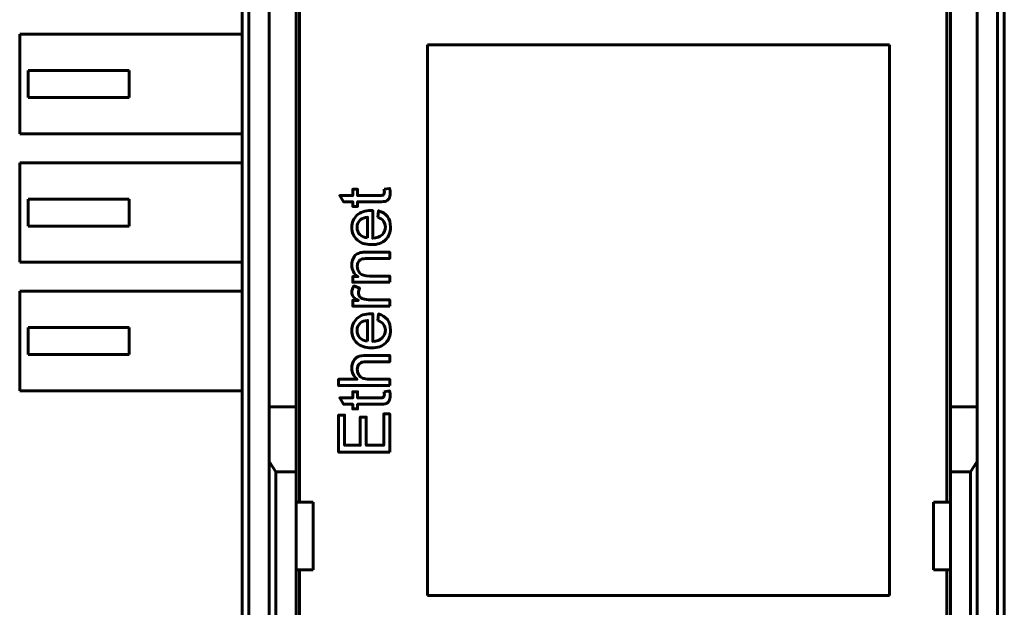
# Model space of a CAD drawing. Header units: millimetres. Extents: x -14 to 16, y -52 to 56.
# Tile 4 of 8: x -14 to 16, y -13 to 4. Entities that reach past the tile are written whole.
import ezdxf

# ---------------------------------------------------------------- set-up
doc = ezdxf.new("R2010")
doc.units = ezdxf.units.MM
doc.linetypes.add('K5LT_BASIC', pattern=[0])

msp = doc.modelspace()

# ---------------------------------------------------------------- linework, layer by layer
at = {"color": 150, "linetype": 'K5LT_BASIC', "lineweight": 60, "true_color": 0x0080ff}
for p, q in [((-7.09, 28.334), (-7.09, -24.227)), ((-6.89, -24.227), (-6.89, 28.334)), ((15.31, 28.334), (15.31, -24.227)), ((15.51, 28.334), (15.51, -24.227)), ((-5.39, -10.347), (-5.39, 14.453)), ((13.81, -10.347), (13.81, 14.453)), ((-6.29, -7.522), (-6.29, 11.629)), ((-5.49, 11.629), (-5.49, -7.522)), ((13.91, 11.629), (13.91, -7.522)), ((14.71, -7.522), (14.71, 11.629)), ((-7.09, 3.528), (-13.69, 3.528)), ((-13.69, 3.528), (-13.69, 0.578)), ((-1.597, 3.216), (12.103, 3.216)), ((-1.597, -13.114), (-1.597, 3.216)), ((12.103, 3.216), (12.103, -13.114)), ((-10.44, 2.453), (-13.44, 2.453)), ((-13.44, 1.653), (-13.44, 2.453)), ((-10.44, 1.653), (-10.44, 2.453)), ((-13.44, 1.653), (-10.44, 1.653)), ((-13.69, 0.578), (-7.09, 0.578)), ((-7.09, -0.282), (-13.69, -0.282)), ((-13.69, -3.232), (-13.69, -0.282)), ((-13.44, -2.157), (-13.44, -1.357)), ((-10.44, -1.357), (-13.44, -1.357)), ((-10.44, -2.157), (-10.44, -1.357)), ((-13.44, -2.157), (-10.44, -2.157)), ((-13.69, -3.232), (-7.09, -3.232)), ((-13.69, -7.042), (-13.69, -4.092)), ((-7.09, -4.092), (-13.69, -4.092)), ((-10.44, -5.167), (-13.44, -5.167)), ((-13.44, -5.967), (-13.44, -5.167)), ((-10.44, -5.967), (-10.44, -5.167)), ((-13.44, -5.967), (-10.44, -5.967)), ((-13.69, -7.042), (-7.09, -7.042)), ((-5.49, -7.522), (-6.29, -7.522)), ((-6.29, -9.139), (-6.29, -7.522)), ((-5.49, -7.522), (-5.49, -9.447)), ((14.71, -7.522), (13.91, -7.522)), ((13.91, -7.522), (13.91, -9.447)), ((14.71, -9.139), (14.71, -7.522)), ((-6.09, -9.447), (-6.29, -9.139)), ((-6.29, -9.139), (-6.29, -29.411)), ((14.51, -9.447), (14.71, -9.139)), ((14.71, -29.411), (14.71, -9.139)), ((-5.49, -9.447), (-6.09, -9.447)), ((-6.09, -29.667), (-6.09, -9.447)), ((-5.49, -10.347), (-5.49, -9.447)), ((13.91, -9.447), (13.91, -10.347)), ((13.91, -9.447), (14.51, -9.447)), ((14.51, -29.667), (14.51, -9.447)), ((-4.99, -10.347), (-5.49, -10.347)), ((-5.49, -12.347), (-5.49, -10.347)), ((-4.99, -12.347), (-4.99, -10.347)), ((13.41, -10.347), (13.41, -12.347)), ((13.41, -10.347), (13.91, -10.347)), ((13.91, -10.347), (13.91, -12.347)), ((-5.49, -29.667), (-5.49, -12.347)), ((-5.49, -12.347), (-4.99, -12.347)), ((-5.39, -12.347), (-5.39, -34.747)), ((13.91, -12.347), (13.41, -12.347)), ((13.81, -34.747), (13.81, -12.347)), ((13.91, -12.347), (13.91, -29.667)), ((12.103, -13.114), (-1.597, -13.114))]:
    msp.add_line(p, q, dxfattribs=at)
for points, knots in [([(-2.883, -1.067), (-2.883, -1.067), (-2.718, -1.041), (-2.718, -1.041), (-2.707, -1.093), (-2.702, -1.14), (-2.702, -1.181), (-2.702, -1.249), (-2.712, -1.301), (-2.734, -1.338), (-2.755, -1.375), (-2.783, -1.401), (-2.818, -1.417), (-2.853, -1.432), (-2.927, -1.439), (-3.038, -1.439), (-3.038, -1.439), (-3.671, -1.439), (-3.671, -1.439), (-3.671, -1.577), (-3.671, -1.577), (-3.815, -1.577), (-3.815, -1.577), (-3.815, -1.439), (-3.815, -1.439), (-4.087, -1.439), (-4.087, -1.439), (-4.199, -1.253), (-4.199, -1.253), (-3.815, -1.253), (-3.815, -1.253), (-3.815, -1.067), (-3.815, -1.067), (-3.671, -1.067), (-3.671, -1.067), (-3.671, -1.253), (-3.671, -1.253), (-3.028, -1.253), (-3.028, -1.253), (-2.975, -1.253), (-2.94, -1.25), (-2.925, -1.243), (-2.91, -1.237), (-2.898, -1.226), (-2.889, -1.211), (-2.88, -1.196), (-2.875, -1.175), (-2.875, -1.148), (-2.875, -1.127), (-2.878, -1.1), (-2.883, -1.067)], [0, 0, 0, 0, 0.05, 0.05, 0.05, 0.1, 0.1, 0.1, 0.15, 0.15, 0.15, 0.2, 0.2, 0.2, 0.25, 0.25, 0.25, 0.3, 0.3, 0.35, 0.35, 0.4, 0.4, 0.45, 0.45, 0.5, 0.5, 0.55, 0.55, 0.6, 0.6, 0.65, 0.65, 0.7, 0.7, 0.75, 0.75, 0.8, 0.8, 0.8, 0.85, 0.85, 0.85, 0.9, 0.9, 0.9, 0.95, 0.95, 0.95, 1, 1, 1, 1]), ([(-3.072, -1.899), (-3.072, -1.899), (-3.047, -1.706), (-3.047, -1.706), (-2.935, -1.736), (-2.848, -1.792), (-2.786, -1.874), (-2.724, -1.956), (-2.693, -2.06), (-2.693, -2.188), (-2.693, -2.348), (-2.743, -2.475), (-2.842, -2.569), (-2.94, -2.663), (-3.079, -2.709), (-3.257, -2.709), (-3.441, -2.709), (-3.584, -2.662), (-3.686, -2.567), (-3.788, -2.472), (-3.839, -2.349), (-3.839, -2.198), (-3.839, -2.051), (-3.789, -1.932), (-3.689, -1.839), (-3.589, -1.746), (-3.449, -1.7), (-3.268, -1.7), (-3.257, -1.7), (-3.24, -1.7), (-3.218, -1.701), (-3.218, -1.701), (-3.218, -2.519), (-3.218, -2.519), (-3.098, -2.512), (-3.006, -2.478), (-2.942, -2.417), (-2.878, -2.356), (-2.846, -2.279), (-2.846, -2.188), (-2.846, -2.12), (-2.864, -2.061), (-2.9, -2.013), (-2.936, -1.965), (-2.993, -1.927), (-3.072, -1.899)], [0, 0, 0, 0, 0.066667, 0.066667, 0.066667, 0.133333, 0.133333, 0.133333, 0.2, 0.2, 0.2, 0.266667, 0.266667, 0.266667, 0.333333, 0.333333, 0.333333, 0.4, 0.4, 0.4, 0.466667, 0.466667, 0.466667, 0.533333, 0.533333, 0.533333, 0.6, 0.6, 0.6, 0.666667, 0.666667, 0.666667, 0.733333, 0.733333, 0.733333, 0.8, 0.8, 0.8, 0.866667, 0.866667, 0.866667, 0.933333, 0.933333, 0.933333, 1, 1, 1, 1]), ([(-3.371, -2.508), (-3.371, -2.508), (-3.371, -1.897), (-3.371, -1.897), (-3.463, -1.905), (-3.532, -1.928), (-3.579, -1.967), (-3.65, -2.026), (-3.686, -2.103), (-3.686, -2.197), (-3.686, -2.282), (-3.658, -2.354), (-3.6, -2.412), (-3.543, -2.47), (-3.467, -2.502), (-3.371, -2.508)], [0, 0, 0, 0, 0.2, 0.2, 0.2, 0.4, 0.4, 0.4, 0.6, 0.6, 0.6, 0.8, 0.8, 0.8, 1, 1, 1, 1]), ([(-2.717, -3.825), (-2.717, -3.825), (-3.815, -3.825), (-3.815, -3.825), (-3.815, -3.658), (-3.815, -3.658), (-3.659, -3.658), (-3.659, -3.658), (-3.779, -3.578), (-3.839, -3.461), (-3.839, -3.309), (-3.839, -3.243), (-3.827, -3.182), (-3.803, -3.127), (-3.779, -3.071), (-3.748, -3.03), (-3.709, -3.002), (-3.671, -2.975), (-3.625, -2.955), (-3.572, -2.944), (-3.538, -2.938), (-3.477, -2.934), (-3.391, -2.934), (-3.391, -2.934), (-2.717, -2.934), (-2.717, -2.934), (-2.717, -3.12), (-2.717, -3.12), (-3.384, -3.12), (-3.384, -3.12), (-3.46, -3.12), (-3.517, -3.127), (-3.554, -3.142), (-3.592, -3.156), (-3.622, -3.182), (-3.644, -3.219), (-3.666, -3.256), (-3.678, -3.299), (-3.678, -3.348), (-3.678, -3.427), (-3.653, -3.495), (-3.602, -3.553), (-3.552, -3.61), (-3.457, -3.639), (-3.316, -3.639), (-3.316, -3.639), (-2.717, -3.639), (-2.717, -3.639), (-2.717, -3.825), (-2.717, -3.825)], [0, 0, 0, 0, 0.055556, 0.055556, 0.111111, 0.111111, 0.166667, 0.166667, 0.166667, 0.222222, 0.222222, 0.222222, 0.277778, 0.277778, 0.277778, 0.333333, 0.333333, 0.333333, 0.388889, 0.388889, 0.388889, 0.444444, 0.444444, 0.444444, 0.5, 0.5, 0.555556, 0.555556, 0.611111, 0.611111, 0.611111, 0.666667, 0.666667, 0.666667, 0.722222, 0.722222, 0.722222, 0.777778, 0.777778, 0.777778, 0.833333, 0.833333, 0.833333, 0.888889, 0.888889, 0.888889, 0.944444, 0.944444, 1, 1, 1, 1]), ([(-2.717, -4.532), (-2.717, -4.532), (-3.815, -4.532), (-3.815, -4.532), (-3.815, -4.365), (-3.815, -4.365), (-3.647, -4.365), (-3.647, -4.365), (-3.725, -4.322), (-3.777, -4.283), (-3.801, -4.247), (-3.826, -4.21), (-3.839, -4.17), (-3.839, -4.127), (-3.839, -4.064), (-3.819, -4), (-3.78, -3.935), (-3.78, -3.935), (-3.608, -4.002), (-3.608, -4.002), (-3.633, -4.047), (-3.646, -4.092), (-3.646, -4.137), (-3.646, -4.178), (-3.634, -4.214), (-3.609, -4.246), (-3.585, -4.278), (-3.551, -4.301), (-3.508, -4.315), (-3.442, -4.336), (-3.369, -4.346), (-3.291, -4.346), (-3.291, -4.346), (-2.717, -4.346), (-2.717, -4.346), (-2.717, -4.532), (-2.717, -4.532)], [0, 0, 0, 0, 0.076923, 0.076923, 0.153846, 0.153846, 0.230769, 0.230769, 0.230769, 0.307692, 0.307692, 0.307692, 0.384615, 0.384615, 0.384615, 0.461538, 0.461538, 0.461538, 0.538462, 0.538462, 0.538462, 0.615385, 0.615385, 0.615385, 0.692308, 0.692308, 0.692308, 0.769231, 0.769231, 0.769231, 0.846154, 0.846154, 0.846154, 0.923077, 0.923077, 1, 1, 1, 1]), ([(-3.072, -4.958), (-3.072, -4.958), (-3.047, -4.765), (-3.047, -4.765), (-2.935, -4.795), (-2.848, -4.851), (-2.786, -4.933), (-2.724, -5.015), (-2.693, -5.12), (-2.693, -5.247), (-2.693, -5.407), (-2.743, -5.534), (-2.842, -5.628), (-2.94, -5.722), (-3.079, -5.769), (-3.257, -5.769), (-3.441, -5.769), (-3.584, -5.721), (-3.686, -5.627), (-3.788, -5.532), (-3.839, -5.409), (-3.839, -5.257), (-3.839, -5.111), (-3.789, -4.991), (-3.689, -4.898), (-3.589, -4.806), (-3.449, -4.759), (-3.268, -4.759), (-3.257, -4.759), (-3.24, -4.759), (-3.218, -4.76), (-3.218, -4.76), (-3.218, -5.578), (-3.218, -5.578), (-3.098, -5.571), (-3.006, -5.537), (-2.942, -5.476), (-2.878, -5.415), (-2.846, -5.338), (-2.846, -5.247), (-2.846, -5.179), (-2.864, -5.121), (-2.9, -5.073), (-2.936, -5.024), (-2.993, -4.986), (-3.072, -4.958)], [0, 0, 0, 0, 0.066667, 0.066667, 0.066667, 0.133333, 0.133333, 0.133333, 0.2, 0.2, 0.2, 0.266667, 0.266667, 0.266667, 0.333333, 0.333333, 0.333333, 0.4, 0.4, 0.4, 0.466667, 0.466667, 0.466667, 0.533333, 0.533333, 0.533333, 0.6, 0.6, 0.6, 0.666667, 0.666667, 0.666667, 0.733333, 0.733333, 0.733333, 0.8, 0.8, 0.8, 0.866667, 0.866667, 0.866667, 0.933333, 0.933333, 0.933333, 1, 1, 1, 1]), ([(-3.371, -5.568), (-3.371, -5.568), (-3.371, -4.956), (-3.371, -4.956), (-3.463, -4.964), (-3.532, -4.988), (-3.579, -5.026), (-3.65, -5.085), (-3.686, -5.162), (-3.686, -5.256), (-3.686, -5.342), (-3.658, -5.413), (-3.6, -5.471), (-3.543, -5.529), (-3.467, -5.561), (-3.371, -5.568)], [0, 0, 0, 0, 0.2, 0.2, 0.2, 0.4, 0.4, 0.4, 0.6, 0.6, 0.6, 0.8, 0.8, 0.8, 1, 1, 1, 1]), ([(-2.717, -6.885), (-2.717, -6.885), (-4.232, -6.885), (-4.232, -6.885), (-4.232, -6.698), (-4.232, -6.698), (-3.687, -6.698), (-3.687, -6.698), (-3.788, -6.612), (-3.839, -6.503), (-3.839, -6.371), (-3.839, -6.29), (-3.823, -6.22), (-3.791, -6.16), (-3.759, -6.1), (-3.714, -6.058), (-3.658, -6.032), (-3.602, -6.006), (-3.519, -5.993), (-3.412, -5.993), (-3.412, -5.993), (-2.717, -5.993), (-2.717, -5.993), (-2.717, -6.18), (-2.717, -6.18), (-3.411, -6.18), (-3.411, -6.18), (-3.504, -6.18), (-3.572, -6.2), (-3.614, -6.24), (-3.657, -6.28), (-3.678, -6.336), (-3.678, -6.41), (-3.678, -6.464), (-3.664, -6.516), (-3.635, -6.564), (-3.606, -6.613), (-3.568, -6.647), (-3.519, -6.668), (-3.47, -6.688), (-3.403, -6.698), (-3.316, -6.698), (-3.316, -6.698), (-2.717, -6.698), (-2.717, -6.698), (-2.717, -6.885), (-2.717, -6.885)], [0, 0, 0, 0, 0.058824, 0.058824, 0.117647, 0.117647, 0.176471, 0.176471, 0.176471, 0.235294, 0.235294, 0.235294, 0.294118, 0.294118, 0.294118, 0.352941, 0.352941, 0.352941, 0.411765, 0.411765, 0.411765, 0.470588, 0.470588, 0.529412, 0.529412, 0.588235, 0.588235, 0.588235, 0.647059, 0.647059, 0.647059, 0.705882, 0.705882, 0.705882, 0.764706, 0.764706, 0.764706, 0.823529, 0.823529, 0.823529, 0.882353, 0.882353, 0.882353, 0.941176, 0.941176, 1, 1, 1, 1]), ([(-2.883, -7.068), (-2.883, -7.068), (-2.718, -7.043), (-2.718, -7.043), (-2.707, -7.095), (-2.702, -7.142), (-2.702, -7.183), (-2.702, -7.25), (-2.712, -7.303), (-2.734, -7.34), (-2.755, -7.377), (-2.783, -7.403), (-2.818, -7.418), (-2.853, -7.433), (-2.927, -7.441), (-3.038, -7.441), (-3.038, -7.441), (-3.671, -7.441), (-3.671, -7.441), (-3.671, -7.578), (-3.671, -7.578), (-3.815, -7.578), (-3.815, -7.578), (-3.815, -7.441), (-3.815, -7.441), (-4.087, -7.441), (-4.087, -7.441), (-4.199, -7.255), (-4.199, -7.255), (-3.815, -7.255), (-3.815, -7.255), (-3.815, -7.068), (-3.815, -7.068), (-3.671, -7.068), (-3.671, -7.068), (-3.671, -7.255), (-3.671, -7.255), (-3.028, -7.255), (-3.028, -7.255), (-2.975, -7.255), (-2.94, -7.251), (-2.925, -7.245), (-2.91, -7.238), (-2.898, -7.228), (-2.889, -7.213), (-2.88, -7.198), (-2.875, -7.177), (-2.875, -7.149), (-2.875, -7.129), (-2.878, -7.102), (-2.883, -7.068)], [0, 0, 0, 0, 0.05, 0.05, 0.05, 0.1, 0.1, 0.1, 0.15, 0.15, 0.15, 0.2, 0.2, 0.2, 0.25, 0.25, 0.25, 0.3, 0.3, 0.35, 0.35, 0.4, 0.4, 0.45, 0.45, 0.5, 0.5, 0.55, 0.55, 0.6, 0.6, 0.65, 0.65, 0.7, 0.7, 0.75, 0.75, 0.8, 0.8, 0.8, 0.85, 0.85, 0.85, 0.9, 0.9, 0.9, 0.95, 0.95, 0.95, 1, 1, 1, 1]), ([(-2.717, -8.857), (-2.717, -8.857), (-4.232, -8.857), (-4.232, -8.857), (-4.232, -7.763), (-4.232, -7.763), (-4.055, -7.763), (-4.055, -7.763), (-4.055, -8.656), (-4.055, -8.656), (-3.589, -8.656), (-3.589, -8.656), (-3.589, -7.82), (-3.589, -7.82), (-3.411, -7.82), (-3.411, -7.82), (-3.411, -8.656), (-3.411, -8.656), (-2.894, -8.656), (-2.894, -8.656), (-2.894, -7.727), (-2.894, -7.727), (-2.717, -7.727), (-2.717, -7.727), (-2.717, -8.857), (-2.717, -8.857)], [0, 0, 0, 0, 0.083333, 0.083333, 0.166667, 0.166667, 0.25, 0.25, 0.333333, 0.333333, 0.416667, 0.416667, 0.5, 0.5, 0.583333, 0.583333, 0.666667, 0.666667, 0.75, 0.75, 0.833333, 0.833333, 0.916667, 0.916667, 1, 1, 1, 1])]:
    msp.add_open_spline(points, degree=3, knots=knots, dxfattribs=at)

doc.saveas('drawing.dxf')
